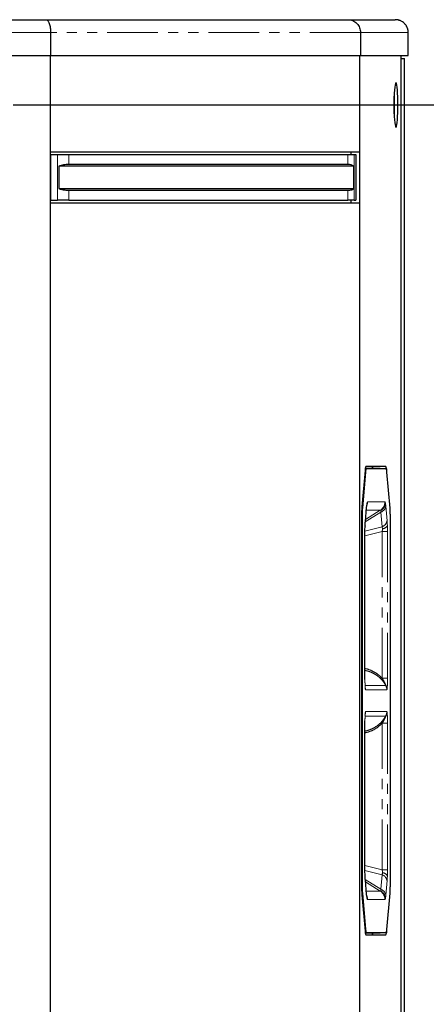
# Model space of a CAD drawing. Header units: millimetres. Extents: x 0 to 841, y 0 to 594.
# Tile 20 of 24: x 709 to 760, y 255 to 379. Entities that reach past the tile are written whole.
import ezdxf

# ---------------------------------------------------------------- set-up
doc = ezdxf.new("R2010")
doc.units = ezdxf.units.MM
doc.linetypes.add('PHANTOM', pattern=[12.7, 6.35, -1.27, 1.27, -1.27, 1.27, -1.27])
doc.layers.add('SLD-0', color=7, linetype='Continuous')
doc.styles.add('SLDTEXTSTYLE0', font='TXT', dxfattribs={"width": 0.75})
doc.dimstyles.new('SLDDIMSTYLE0', dxfattribs={"dimtxt": 3.704167, "dimasz": 3.2, "dimexe": 0, "dimexo": 0.0625, "dimgap": 0.926042, "dimtad": 0, "dimtih": 1, "dimtoh": 1, "dimdec": 1, "dimlfac": 4, "dimrnd": 1e-09, "dimzin": 12, "dimdsep": 46, "dimtxsty": 'SLDTEXTSTYLE0', "dimsah": 1, "dimcen": 0.09, "dimadec": 0, "dimazin": 3, "dimtfac": 1, "dimtdec": 1, "dimtofl": 0, "dimtmove": 0, "dimatfit": 3, "dimfxl": 1, "dimfrac": 2, "dimtolj": 1, "dimtzin": 12, "dimarcsym": 0})

# ---------------------------------------------------------------- blocks, each defined once
blk = doc.blocks.new('_D_23')
at = {"layer": 'SLD-0', "transparency": 16777216}
for p, q in [((707.76, 367.97), (780.36, 367.97)), ((779.36, 367.97), (779.36, 297.26)), ((773.2, 296.5), (772.07, 296.5)), ((772.07, 296.5), (772.07, 290.62)), ((785.51, 296.5), (786.64, 296.5)), ((786.64, 296.5), (786.64, 290.62)), ((772.07, 290.62), (773.2, 290.62)), ((786.64, 290.62), (785.51, 290.62)), ((779.36, 218.44), (779.36, 284.93)), ((707.76, 218.44), (780.36, 218.44))]:
    blk.add_line(p, q, dxfattribs=at)
for points in [[(779.36, 367.97), (778.81, 364.77), (779.91, 364.77)], [(779.36, 218.44), (779.91, 221.64), (778.81, 221.64)]]:
    blk.add_solid(points, dxfattribs=at)
at = {"layer": 'SLD-0', "transparency": 16777216, "char_height": 3.704, "attachment_point": 1, "style": 'SLDTEXTSTYLE0'}
for s, insert in [('23.55', (773.2, 295.39)), ('598.1', (773.2, 289.7))]:
    blk.add_mtext(s, dxfattribs=dict(at, insert=insert))

msp = doc.modelspace()

# ---------------------------------------------------------------- linework, layer by layer
at = {"color": 7, "linetype": 'Continuous', "lineweight": 25}
for p, q in [((659.716258, 378.668637), (711.851268, 378.668637)), ((711.851268, 378.668637), (749.781285, 378.668637)), ((749.781285, 378.668637), (755.68103, 378.668637)), ((756.150285, 378.581016), (755.997399, 378.638037)), ((712.429082, 377.081137), (712.429082, 374.168637)), ((751.305434, 377.081137), (751.305434, 374.168637)), ((757.306138, 374.168637), (757.306138, 377.081137)), ((658.261582, 374.168637), (712.429082, 374.168637)), ((712.380546, 374.168637), (712.380546, 212.243637)), ((712.380546, 374.168637), (712.380546, 362.056137)), ((712.429082, 374.168637), (751.305434, 374.168637)), ((751.180697, 374.168637), (751.180697, 362.056137)), ((751.180697, 374.168637), (751.180697, 212.243637)), ((751.305434, 374.168637), (757.302714, 374.168637)), ((756.370386, 374.168637), (756.370386, 212.243637)), ((756.370386, 373.787637), (756.825828, 373.787637)), ((756.825828, 373.787637), (756.829157, 373.787637)), ((756.829157, 212.624637), (756.829157, 373.787637)), ((757.306138, 374.168637), (757.302714, 374.168637)), ((751.180697, 362.056137), (712.380546, 362.056137)), ((750.126747, 361.756137), (750.126747, 362.056137)), ((712.380546, 361.756137), (712.440018, 361.756137)), ((712.440018, 361.756137), (712.440018, 356.006137)), ((712.440018, 361.756137), (713.284426, 361.756137)), ((713.284426, 361.756137), (714.717004, 361.756137)), ((714.717004, 361.756137), (749.712002, 361.756137)), ((749.712002, 361.756137), (750.530773, 361.756137)), ((750.530773, 361.756137), (750.735552, 361.756137)), ((750.735552, 361.756137), (750.735552, 356.006137)), ((713.467111, 360.28963), (713.467111, 357.472643)), ((750.479804, 360.28963), (713.467111, 360.28963)), ((749.712002, 360.506137), (714.717004, 360.506137)), ((750.479804, 357.472643), (750.479804, 360.28963)), ((713.467111, 357.472643), (750.479804, 357.472643)), ((714.717004, 357.256137), (749.712002, 357.256137)), ((712.380546, 356.006137), (712.440018, 356.006137)), ((712.440018, 356.006137), (713.284426, 356.006137)), ((714.717004, 356.006137), (713.284426, 356.006137)), ((714.717004, 356.006137), (749.712002, 356.006137)), ((750.530773, 356.006137), (749.712002, 356.006137)), ((750.126747, 355.706137), (750.126747, 356.006137)), ((750.530773, 356.006137), (750.735552, 356.006137)), ((712.380546, 355.706137), (751.180697, 355.706137)), ((712.380546, 355.706137), (712.380546, 230.706137)), ((751.180697, 355.706137), (751.180697, 230.706137)), ((754.50285, 322.581137), (751.98101, 322.581137)), ((751.883175, 322.116169), (751.484868, 317.546105)), ((751.945575, 321.896024), (751.54973, 317.354211)), ((753.797393, 322.331137), (751.90648, 322.331137)), ((753.797363, 322.331137), (751.90648, 322.331137)), ((754.543594, 322.304946), (752.031618, 322.304946)), ((754.543594, 322.304946), (753.797393, 322.331137)), ((755.025481, 317.354211), (754.629636, 321.896024)), ((751.444343, 316.423573), (751.444343, 269.988701)), ((751.51409, 316.366984), (751.51409, 270.045289)), ((751.923333, 315.676586), (752.082366, 317.501289)), ((755.061121, 270.045289), (755.061121, 316.366984)), ((751.879699, 296.01857), (751.879699, 314.445697)), ((751.876137, 295.882585), (751.876475, 296.01857)), ((751.876475, 290.393703), (751.877565, 290.691438)), ((751.879699, 271.966576), (751.879699, 290.393703)), ((752.082366, 268.910985), (751.923333, 270.735688)), ((751.484868, 268.866169), (751.883175, 264.296105)), ((751.54973, 269.058063), (751.945575, 264.51625)), ((754.629636, 264.51625), (755.025481, 269.058063)), ((751.90648, 264.081137), (753.797393, 264.081137)), ((751.90648, 264.081137), (753.797363, 264.081137)), ((751.98101, 263.831137), (754.50285, 263.831137)), ((752.031618, 264.107327), (754.543594, 264.107327)), ((753.797393, 264.081137), (754.543594, 264.107327))]:
    msp.add_line(p, q, dxfattribs=at)
at = {"color": 8, "linetype": 'PHANTOM', "lineweight": 18}
for p, q in [((712.429082, 377.081137), (658.261582, 377.081137)), ((751.305434, 377.081137), (712.429082, 377.081137)), ((757.302714, 377.081137), (751.305434, 377.081137)), ((757.302714, 374.168637), (757.302714, 377.081137)), ((757.306138, 377.081137), (757.302714, 377.081137)), ((756.825828, 373.787637), (756.825828, 212.624637)), ((755.522107, 367.968637), (755.538874, 367.968637)), ((755.563169, 367.968637), (756.006475, 367.968637)), ((713.284426, 356.006137), (713.284426, 361.756137)), ((714.717004, 361.756137), (714.717004, 360.506137)), ((749.712002, 360.506137), (749.712002, 361.756137)), ((750.530773, 361.756137), (750.530773, 356.006137)), ((714.717004, 357.256137), (714.717004, 356.006137)), ((749.712002, 356.006137), (749.712002, 357.256137)), ((751.945575, 321.896024), (751.864236, 321.898871)), ((751.903601, 322.309428), (752.031618, 322.304946)), ((751.923297, 315.785119), (752.08233, 317.609822)), ((752.08233, 317.609822), (752.082366, 317.501289)), ((752.199069, 318.164628), (754.376143, 318.164628)), ((754.492881, 317.609822), (754.651914, 315.785119)), ((751.51409, 316.366984), (751.444343, 316.367994)), ((751.470683, 317.355355), (751.54973, 317.354211)), ((753.854799, 316.865699), (751.920329, 315.649177)), ((751.946726, 315.944986), (753.802915, 317.112279)), ((753.802915, 317.112279), (752.048462, 317.112279)), ((754.013832, 315.040996), (753.854799, 316.865699)), ((751.923297, 315.785119), (751.923333, 315.676586)), ((751.874943, 296.01857), (751.874943, 314.445697)), ((751.874943, 314.445697), (751.879699, 314.445697)), ((751.876972, 314.501692), (754.013832, 315.040996)), ((754.035323, 314.445697), (751.879699, 313.901658)), ((754.035323, 296.01857), (754.035323, 314.445697)), ((754.035323, 314.445697), (754.700269, 314.445697)), ((754.700269, 314.445697), (754.700269, 296.01857)), ((751.874943, 296.01857), (751.879699, 296.01857)), ((754.035323, 296.01857), (754.700269, 296.01857)), ((751.891269, 295.134603), (754.480406, 295.134603)), ((754.619428, 294.560661), (751.955783, 294.560661)), ((751.955783, 291.851612), (754.619428, 291.851612)), ((751.874943, 271.966576), (751.874943, 290.393703)), ((751.874943, 290.393703), (751.879699, 290.393703)), ((754.480406, 291.277671), (751.891279, 291.277671)), ((754.035323, 271.966576), (754.035323, 290.393703)), ((754.700269, 290.393703), (754.035323, 290.393703)), ((754.700269, 290.393703), (754.700269, 271.966576)), ((751.874943, 271.966576), (751.879699, 271.966576)), ((754.013832, 271.371277), (751.876972, 271.910582)), ((751.879699, 272.510616), (754.035323, 271.966576)), ((754.700269, 271.966576), (754.035323, 271.966576)), ((751.920329, 270.763096), (753.854799, 269.546575)), ((751.923333, 270.735688), (751.923297, 270.627154)), ((752.08233, 268.802452), (751.923297, 270.627154)), ((753.854799, 269.546575), (754.013832, 271.371277)), ((754.651914, 270.627154), (754.492881, 268.802452)), ((751.444343, 270.044279), (751.51409, 270.045289)), ((753.802915, 269.299994), (751.946726, 270.467288)), ((751.54973, 269.058063), (751.470683, 269.056918)), ((752.048462, 269.299994), (753.802915, 269.299994)), ((752.082366, 268.910985), (752.08233, 268.802452)), ((754.376143, 268.247645), (752.199069, 268.247645)), ((751.864236, 264.513402), (751.945575, 264.51625)), ((752.031618, 264.107327), (751.903601, 264.102845))]:
    msp.add_line(p, q, dxfattribs=at)
at = {"color": 7, "linetype": 'Continuous', "lineweight": 25, "flags": 128}
for points in [[(756.006475, 367.968637), (756.002352, 368.479231), (755.990121, 368.972437), (755.9702, 369.43146), (755.943267, 369.840668), (755.91024, 370.186127), (755.872242, 370.456072), (755.830568, 370.64131), (755.786637, 370.735533), (755.741945, 370.735533), (755.698014, 370.64131), (755.65634, 370.456072), (755.618343, 370.186127), (755.585315, 369.840668), (755.558382, 369.43146), (755.538461, 368.972437), (755.526231, 368.479231), (755.522107, 367.968637)], [(755.538874, 367.968637), (755.534687, 368.456363), (755.530031, 368.673622)], [(755.522107, 367.968637), (755.526231, 367.458043), (755.538461, 366.964836), (755.558382, 366.505813), (755.585315, 366.096605), (755.618343, 365.751146), (755.65634, 365.481202), (755.698014, 365.295964), (755.741945, 365.20174), (755.786637, 365.20174), (755.830568, 365.295964), (755.872242, 365.481202), (755.91024, 365.751146), (755.943267, 366.096605), (755.9702, 366.505813), (755.990121, 366.964836), (756.002352, 367.458043), (756.006475, 367.968637)], [(755.530031, 367.263651), (755.534687, 367.480911), (755.538874, 367.968637)], [(751.887362, 315.171287), (751.89043, 315.113772), (751.887558, 315.095386)], [(751.923333, 315.676586), (751.923178, 315.674838), (751.917452, 315.629767)], [(751.887362, 271.240987), (751.89043, 271.298502), (751.887558, 271.316887)], [(751.917392, 270.782869), (751.923178, 270.737435), (751.923333, 270.735688)]]:
    msp.add_lwpolyline(points, dxfattribs=at)
at = {"color": 8, "linetype": 'PHANTOM', "lineweight": 18, "flags": 128}
for points in [[(752.135829, 318.022128), (752.131809, 317.883274), (752.112761, 317.75986)], [(752.135829, 268.390146), (752.131809, 268.528999), (752.112761, 268.652413)]]:
    msp.add_lwpolyline(points, dxfattribs=at)
at = {"color": 7, "linetype": 'Continuous', "lineweight": 25}
for centre, radius, start, end in [((726.530724, 367.996307), 29.032458, 359.94539336, 2.15557248), ((726.530724, 367.940967), 29.032458, 357.84442752, 0.05460664), ((752.762096, 322.17401), 0.880822, 152.47001955, 183.7651451), ((752.455781, 322.344086), 0.413328, 358.20468674, 34.99589845), ((753.721765, 322.17401), 0.880822, 356.2348549, 27.52998045), ((765.125963, 316.491649), 13.681789, 175.57982925, 180.28508626), ((765.125963, 269.920625), 13.681789, 179.71491374, 184.42017075), ((752.762096, 264.238264), 0.880822, 176.2348549, 207.52998045), ((752.455781, 264.068188), 0.413328, 325.00410155, 1.79531326), ((753.721765, 264.238264), 0.880822, 332.47001955, 3.7651451)]:
    msp.add_arc(centre, radius, start, end, dxfattribs=at)
at = {"color": 8, "linetype": 'PHANTOM', "lineweight": 18}
for centre, radius, start, end in [((750.944854, 318.164583), 1.254215, 339.2281336, 0.00207331), ((753.125021, 318.163834), 1.251122, 302.80822969, 0.03639678), ((753.537614, 317.783321), 0.970895, 289.06818201, 349.70592501), ((753.257891, 318.086036), 1.183218, 301.1388683, 356.90379603), ((753.696647, 315.958618), 0.970895, 289.06818201, 349.70592501), ((754.003745, 315.564624), 0.789122, 274.79988435, 330.10252285), ((750.701132, 294.560666), 1.254651, 359.99978248, 9.610508), ((753.365591, 294.56076), 1.253837, 359.99551306, 27.23681803), ((750.701704, 291.851544), 1.254079, 338.37726196, 0.00312714), ((753.365591, 291.851514), 1.253837, 332.76318197, 0.00448694), ((753.696647, 270.453655), 0.970895, 10.29407499, 70.93181799), ((754.003745, 270.847649), 0.789122, 29.89747715, 85.20011565), ((753.537614, 268.628952), 0.970895, 10.29407499, 70.93181799), ((750.944857, 268.247691), 1.254212, 359.99791156, 20.86604491), ((753.125021, 268.24844), 1.251122, 359.96360322, 57.19177031), ((753.257891, 268.326237), 1.183218, 3.09620397, 58.8611317)]:
    msp.add_arc(centre, radius, start, end, dxfattribs=at)
at = {"color": 7, "linetype": 'Continuous', "lineweight": 25}
for points, knots in [([(711.851268, 378.668637), (711.885316, 378.668637), (711.920638, 378.660321), (711.99218, 378.623947), (712.028395, 378.595857), (712.099522, 378.518494), (712.13442, 378.469202), (712.200487, 378.350532), (712.231638, 378.281163), (712.288051, 378.126174), (712.313299, 378.040589), (712.356492, 377.859076), (712.374434, 377.763195), (712.402592, 377.567779), (712.412816, 377.468283), (712.426055, 377.271724), (712.429082, 377.174681), (712.429082, 377.081137)], [0, 0, 0, 0, 0.125, 0.125, 0.25, 0.25, 0.375, 0.375, 0.5, 0.5, 0.625, 0.625, 0.75, 0.75, 0.875, 0.875, 1, 1, 1, 1]), ([(749.781285, 378.668637), (749.871096, 378.668637), (749.964266, 378.660321), (750.152981, 378.623947), (750.248507, 378.595857), (750.436125, 378.518494), (750.52818, 378.469202), (750.702449, 378.350532), (750.784619, 378.281163), (750.933423, 378.126174), (751.000024, 378.040589), (751.113958, 377.859076), (751.161283, 377.763195), (751.235559, 377.567779), (751.262528, 377.468283), (751.29745, 377.271724), (751.305434, 377.174681), (751.305434, 377.081137)], [0, 0, 0, 0, 0.125, 0.125, 0.25, 0.25, 0.375, 0.375, 0.5, 0.5, 0.625, 0.625, 0.75, 0.75, 0.875, 0.875, 1, 1, 1, 1]), ([(757.302714, 377.081137), (757.302496, 377.100869), (757.302062, 377.140382), (757.29854, 377.199642), (757.292906, 377.258878), (757.284942, 377.318008), (757.274701, 377.376945), (757.262165, 377.435604), (757.247339, 377.493897), (757.230229, 377.551735), (757.210839, 377.609037), (757.158552, 377.745902), (757.046614, 377.95779), (756.840271, 378.206544), (756.581552, 378.414697), (756.363343, 378.52687), (756.205329, 378.58405), (756.124159, 378.609073), (756.030816, 378.632357), (755.925137, 378.651754), (755.807173, 378.6658), (755.72433, 378.667663), (755.68103, 378.668637)], [0, 0, 0, 0, 0.0232757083, 0.0466108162, 0.0700080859, 0.0934702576, 0.1170000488, 0.1406001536, 0.1642732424, 0.1880219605, 0.2118489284, 0.2357567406, 0.3612776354, 0.4935428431, 0.6172214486, 0.7554241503, 0.7848931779, 0.8188796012, 0.857383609, 0.9004051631, 0.9479440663, 1, 1, 1, 1]), ([(756.5165, 378.440372), (756.513552, 378.442925), (756.49381, 378.460023), (756.467573, 378.465956), (756.445254, 378.471003)], [0, 0, 0, 0, 0.1493543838, 1, 1, 1, 1]), ([(714.717004, 360.506137), (714.502129, 360.493571), (714.114234, 360.470887), (713.666723, 360.345541), (713.467111, 360.28963)], [0, 0, 0, 0, 0.5539500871, 1, 1, 1, 1]), ([(750.479804, 360.28963), (750.379804, 360.358698), (750.20295, 360.480846), (749.860721, 360.498476), (749.712002, 360.506137)], [0, 0, 0, 0, 0.5654436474, 1, 1, 1, 1]), ([(713.467111, 357.472643), (713.720903, 357.403575), (714.169741, 357.281428), (714.551227, 357.263798), (714.717004, 357.256137)], [0, 0, 0, 0, 0.5654436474, 1, 1, 1, 1]), ([(749.712002, 357.256137), (749.898897, 357.268702), (750.236282, 357.291386), (750.404687, 357.416732), (750.479804, 357.472643)], [0, 0, 0, 0, 0.5539500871, 1, 1, 1, 1]), ([(752.031618, 322.304946), (752.013542, 322.28085), (751.981264, 322.237821), (751.95648, 322.000462), (751.945575, 321.896024)], [0, 0, 0, 0, 0.5599967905, 1, 1, 1, 1]), ([(754.629636, 321.896024), (754.61537, 322.025634), (754.589894, 322.257083), (754.557741, 322.290321), (754.543594, 322.304946)], [0, 0, 0, 0, 0.5599967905, 1, 1, 1, 1]), ([(752.076571, 317.454992), (752.082452, 317.52184), (752.094003, 317.653142), (752.106592, 317.724753), (752.112771, 317.759906)], [0, 0, 0, 0, 0.5091151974, 1, 1, 1, 1]), ([(751.54973, 317.354211), (751.538434, 317.190523), (751.518262, 316.898222), (751.515365, 316.529308), (751.51409, 316.366984)], [0, 0, 0, 0, 0.5599967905, 1, 1, 1, 1]), ([(755.061121, 316.366984), (755.059021, 316.574378), (755.055271, 316.944725), (755.034584, 317.229089), (755.025481, 317.354211)], [0, 0, 0, 0, 0.5599967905, 1, 1, 1, 1]), ([(751.876475, 314.445697), (751.877011, 314.558262), (751.878076, 314.781548), (751.884483, 314.991682), (751.88766, 315.095883)], [0, 0, 0, 0, 0.5041242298, 1, 1, 1, 1]), ([(751.88766, 315.095883), (751.891583, 315.194454), (751.899472, 315.392678), (751.911494, 315.550797), (751.917538, 315.630289)], [0, 0, 0, 0, 0.4972688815, 1, 1, 1, 1]), ([(751.88766, 271.316391), (751.884483, 271.420591), (751.878076, 271.630725), (751.877011, 271.854012), (751.876475, 271.966576)], [0, 0, 0, 0, 0.49587577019, 1, 1, 1, 1]), ([(751.917538, 270.781985), (751.911494, 270.861476), (751.899472, 271.019596), (751.891583, 271.21782), (751.88766, 271.316391)], [0, 0, 0, 0, 0.5027311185, 1, 1, 1, 1]), ([(751.51409, 270.045289), (751.51619, 269.837896), (751.51994, 269.467549), (751.540628, 269.183184), (751.54973, 269.058063)], [0, 0, 0, 0, 0.5599967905, 1, 1, 1, 1]), ([(755.025481, 269.058063), (755.036778, 269.22175), (755.05695, 269.514052), (755.059847, 269.882966), (755.061121, 270.045289)], [0, 0, 0, 0, 0.5599967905, 1, 1, 1, 1]), ([(752.112771, 268.652367), (752.106563, 268.685883), (752.097136, 268.736779), (752.088482, 268.832171), (752.085527, 268.864746)], [0, 0, 0, 0, 0.6585147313, 1, 1, 1, 1]), ([(751.945575, 264.51625), (751.959841, 264.386639), (751.985317, 264.15519), (752.01747, 264.121952), (752.031618, 264.107327)], [0, 0, 0, 0, 0.5599967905, 1, 1, 1, 1]), ([(754.543594, 264.107327), (754.561669, 264.131423), (754.593947, 264.174453), (754.618731, 264.411811), (754.629636, 264.51625)], [0, 0, 0, 0, 0.5599967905, 1, 1, 1, 1])]:
    msp.add_open_spline(points, degree=3, knots=knots, dxfattribs=at)
at = {"color": 8, "linetype": 'PHANTOM', "lineweight": 18}
for points, knots in [([(752.08233, 317.609822), (752.091428, 317.70369), (752.10759, 317.870451), (752.12724, 317.975994), (752.135829, 318.022128)], [0, 0, 0, 0, 0.56289478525, 1, 1, 1, 1]), ([(752.135829, 318.022128), (752.147256, 318.06778), (752.167781, 318.149776), (752.18946, 318.160067), (752.199069, 318.164628)], [0, 0, 0, 0, 0.5567537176, 1, 1, 1, 1]), ([(754.376143, 318.164628), (754.388361, 318.157194), (754.410066, 318.143986), (754.430465, 318.059192), (754.439382, 318.022128)], [0, 0, 0, 0, 0.5628947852, 1, 1, 1, 1]), ([(754.439382, 318.022128), (754.450275, 317.9617), (754.469842, 317.853165), (754.485805, 317.684557), (754.492881, 317.609822)], [0, 0, 0, 0, 0.5567537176, 1, 1, 1, 1]), ([(753.86975, 317.073301), (753.863367, 317.090493), (753.850151, 317.126089), (753.819014, 317.116986), (753.802915, 317.112279)], [0, 0, 0, 0, 0.4829583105, 1, 1, 1, 1]), ([(753.854799, 316.865699), (753.862528, 316.910181), (753.877478, 316.996214), (753.872267, 317.048196), (753.86975, 317.073301)], [0, 0, 0, 0, 0.5170416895, 1, 1, 1, 1]), ([(751.874943, 314.445697), (751.875591, 314.585882), (751.876742, 314.834924), (751.884132, 315.06898), (751.887362, 315.171287)], [0, 0, 0, 0, 0.5628947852, 1, 1, 1, 1]), ([(751.887362, 315.171287), (751.892629, 315.296276), (751.902088, 315.520772), (751.916784, 315.703933), (751.923297, 315.785119)], [0, 0, 0, 0, 0.5567537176, 1, 1, 1, 1]), ([(754.651914, 315.785119), (754.660095, 315.680737), (754.67463, 315.495298), (754.683828, 315.269837), (754.687849, 315.171287)], [0, 0, 0, 0, 0.5628947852, 1, 1, 1, 1]), ([(754.687849, 315.171287), (754.691828, 315.040178), (754.698974, 314.804689), (754.699871, 314.55595), (754.700269, 314.445697)], [0, 0, 0, 0, 0.5567537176, 1, 1, 1, 1]), ([(754.069775, 314.77827), (754.065797, 314.827687), (754.05756, 314.93001), (754.028735, 315.003169), (754.013832, 315.040996)], [0, 0, 0, 0, 0.4829583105, 1, 1, 1, 1]), ([(754.035323, 314.445697), (754.04676, 314.503899), (754.068879, 314.616465), (754.069483, 314.725574), (754.069775, 314.77827)], [0, 0, 0, 0, 0.5170416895, 1, 1, 1, 1]), ([(751.879699, 297.238036), (751.913433, 297.23393), (752.25918, 297.191849), (752.81481, 296.943278), (753.509304, 296.535499), (753.862957, 296.187957), (754.035323, 296.01857)], [0, 0, 0, 0, 0.0416304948, 0.4266847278, 0.7205735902, 1, 1, 1, 1]), ([(754.480406, 295.134603), (754.331345, 295.369513), (754.104755, 295.726604), (753.705912, 296.117853), (753.333761, 296.41516), (752.882765, 296.682783), (752.383528, 296.897755), (752.040906, 296.974937), (751.879699, 297.011251)], [0, 0, 0, 0, 0.23918192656, 0.36358414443, 0.49596366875, 0.66898784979, 0.84425502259, 1, 1, 1, 1]), ([(751.955783, 294.560661), (751.948798, 294.568109), (751.934837, 294.582995), (751.910643, 294.755121), (751.890527, 295.089345), (751.877262, 295.544), (751.875714, 295.860596), (751.874943, 296.01857)], [0, 0, 0, 0, 0.1256459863, 0.2511344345, 0.5008586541, 0.7509406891, 1, 1, 1, 1]), ([(754.480406, 295.134603), (754.486189, 295.124828), (754.492933, 295.113429), (754.499164, 295.106071), (754.50087, 295.104801), (754.501854, 295.10519), (754.502036, 295.107369), (754.501459, 295.111145), (754.499661, 295.118596), (754.493272, 295.139059), (754.452314, 295.248777), (754.312761, 295.559736), (754.149709, 295.829397), (754.035323, 296.01857)], [0, 0, 0, 0, 0.037093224, 0.0432596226, 0.0484741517, 0.053093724, 0.05763194, 0.0625964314, 0.0683233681, 0.0826938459, 0.1237355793, 0.3852776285, 1, 1, 1, 1]), ([(754.700269, 296.01857), (754.699493, 295.860135), (754.69794, 295.543196), (754.684645, 295.088494), (754.664527, 294.754693), (754.640349, 294.582927), (754.626401, 294.568082), (754.619428, 294.560661)], [0, 0, 0, 0, 0.24978229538, 0.49967030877, 0.74908957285, 0.87456639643, 1, 1, 1, 1]), ([(751.874943, 290.393703), (751.875719, 290.552139), (751.877271, 290.869077), (751.890566, 291.323779), (751.910684, 291.65758), (751.934862, 291.829347), (751.94881, 291.844191), (751.955783, 291.851612)], [0, 0, 0, 0, 0.2497822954, 0.4996703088, 0.7490895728, 0.8745663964, 1, 1, 1, 1]), ([(754.619428, 291.851612), (754.626413, 291.844164), (754.640374, 291.829278), (754.664568, 291.657152), (754.684684, 291.322929), (754.69795, 290.868274), (754.699497, 290.551677), (754.700269, 290.393703)], [0, 0, 0, 0, 0.1256459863, 0.2511344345, 0.5008586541, 0.7509406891, 1, 1, 1, 1]), ([(751.879699, 289.401022), (752.040873, 289.437356), (752.383424, 289.514579), (752.883212, 289.729204), (753.448107, 290.06741), (754.020583, 290.558211), (754.33072, 291.043465), (754.480406, 291.277671)], [0, 0, 0, 0, 0.1558053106, 0.3311413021, 0.5042372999, 0.7607227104, 1, 1, 1, 1]), ([(754.035323, 290.393703), (753.811012, 290.181813), (753.349278, 289.745647), (752.598463, 289.354932), (752.088412, 289.2251), (751.879699, 289.171972)], [0, 0, 0, 0, 0.3582213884, 0.7373834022, 1, 1, 1, 1]), ([(754.035323, 290.393703), (754.149583, 290.582681), (754.312594, 290.852287), (754.452223, 291.163198), (754.493233, 291.273136), (754.499645, 291.293642), (754.501448, 291.301084), (754.502033, 291.304865), (754.501859, 291.30706), (754.50088, 291.307458), (754.499176, 291.306198), (754.492946, 291.298858), (754.486195, 291.287451), (754.480406, 291.277671)], [0, 0, 0, 0, 0.6140980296, 0.8761090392, 0.9173027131, 0.9316546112, 0.9373691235, 0.9423252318, 0.9468583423, 0.9514772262, 0.956695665, 0.962869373, 1, 1, 1, 1]), ([(751.887362, 271.240987), (751.883383, 271.372096), (751.876237, 271.607584), (751.87534, 271.856323), (751.874943, 271.966576)], [0, 0, 0, 0, 0.5567537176, 1, 1, 1, 1]), ([(754.069775, 271.634004), (754.069483, 271.686699), (754.068879, 271.795809), (754.04676, 271.908375), (754.035323, 271.966576)], [0, 0, 0, 0, 0.4829583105, 1, 1, 1, 1]), ([(754.700269, 271.966576), (754.699621, 271.826391), (754.69847, 271.577349), (754.691079, 271.343294), (754.687849, 271.240987)], [0, 0, 0, 0, 0.5628947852, 1, 1, 1, 1]), ([(751.923297, 270.627154), (751.915116, 270.731537), (751.900582, 270.916975), (751.891383, 271.142436), (751.887362, 271.240987)], [0, 0, 0, 0, 0.5628947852, 1, 1, 1, 1]), ([(754.013832, 271.371277), (754.028735, 271.409104), (754.05756, 271.482263), (754.065797, 271.584586), (754.069775, 271.634004)], [0, 0, 0, 0, 0.5170416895, 1, 1, 1, 1]), ([(754.687849, 271.240987), (754.682582, 271.115998), (754.673123, 270.891502), (754.658428, 270.70834), (754.651914, 270.627154)], [0, 0, 0, 0, 0.5567537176, 1, 1, 1, 1]), ([(753.86975, 269.338972), (753.872267, 269.364077), (753.877478, 269.416059), (753.862528, 269.502092), (753.854799, 269.546575)], [0, 0, 0, 0, 0.4829583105, 1, 1, 1, 1]), ([(752.135829, 268.390146), (752.124936, 268.450573), (752.10537, 268.559108), (752.089406, 268.727717), (752.08233, 268.802452)], [0, 0, 0, 0, 0.5567537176, 1, 1, 1, 1]), ([(752.199069, 268.247645), (752.186851, 268.25508), (752.165145, 268.268287), (752.144746, 268.353082), (752.135829, 268.390146)], [0, 0, 0, 0, 0.5628947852, 1, 1, 1, 1]), ([(753.802915, 269.299994), (753.819014, 269.295287), (753.850151, 269.286185), (753.863367, 269.321781), (753.86975, 269.338972)], [0, 0, 0, 0, 0.5170416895, 1, 1, 1, 1]), ([(754.439382, 268.390146), (754.427955, 268.344494), (754.407431, 268.262497), (754.385752, 268.252206), (754.376143, 268.247645)], [0, 0, 0, 0, 0.55675371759, 1, 1, 1, 1]), ([(754.492881, 268.802452), (754.483783, 268.708583), (754.467621, 268.541823), (754.447971, 268.436279), (754.439382, 268.390146)], [0, 0, 0, 0, 0.5628947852, 1, 1, 1, 1])]:
    msp.add_open_spline(points, degree=3, knots=knots, dxfattribs=at)

# ---------------------------------------------------------------- dimensions: what is measured, and where the dimension line sits
at = {"layer": 'SLD-0'}
dim = msp.add_linear_dim(base=(779.355657, 218.443637), p1=(706.760233, 367.968637), p2=(706.760233, 218.443637), angle=90, dimstyle='SLDDIMSTYLE0', dxfattribs=at)
dim.commit()
dim.dimension.update_dxf_attribs({"geometry": '_D_23', "text_midpoint": (779.355657, 291.092183), "dimtype": 160})

doc.saveas('drawing.dxf')
